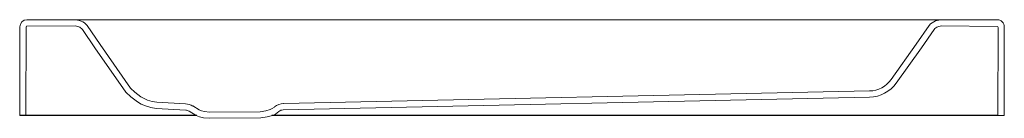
# Model space of a CAD drawing. Header units: millimetres. Extents: x 66.13 to 67.38, y 154.77 to 154.9.
import ezdxf

# ---------------------------------------------------------------- set-up
doc = ezdxf.new("R2010")
doc.units = ezdxf.units.MM
doc.layers.add('sanindusa', color=3, linetype='Continuous')

msp = doc.modelspace()

# ---------------------------------------------------------------- linework, layer by layer
at = {"layer": 'sanindusa', "lineweight": 0}
for p, q in [((66.126, 154.8898), (66.1258, 154.7764)), ((66.134, 154.8898), (66.1338, 154.7764)), ((66.1971, 154.8989), (66.135, 154.8988)), ((66.1964, 154.8909), (66.135, 154.8908)), ((66.1999, 154.8902), (66.1964, 154.8909)), ((66.2019, 154.898), (66.1971, 154.8989)), ((66.1971, 154.8989), (67.3742, 154.8989)), ((66.2012, 154.8898), (66.1999, 154.8902)), ((66.2025, 154.8892), (66.2012, 154.8898)), ((66.2042, 154.8972), (66.2019, 154.898)), ((66.2036, 154.8885), (66.2025, 154.8892)), ((66.2047, 154.8876), (66.2036, 154.8885)), ((66.2064, 154.8962), (66.2042, 154.8972)), ((66.2058, 154.8864), (66.2047, 154.8876)), ((66.2084, 154.8949), (66.2064, 154.8962)), ((66.2103, 154.8933), (66.2084, 154.8949)), ((66.2121, 154.8913), (66.2103, 154.8933)), ((66.2284, 154.8674), (66.2121, 154.8913)), ((67.2873, 154.8915), (67.2707, 154.8677)), ((67.2891, 154.8934), (67.2873, 154.8915)), ((67.291, 154.895), (67.2891, 154.8934)), ((67.293, 154.8963), (67.291, 154.895)), ((67.2952, 154.8973), (67.293, 154.8963)), ((67.2946, 154.8876), (67.2935, 154.8864)), ((67.2957, 154.8885), (67.2946, 154.8876)), ((67.2974, 154.898), (67.2952, 154.8973)), ((67.2968, 154.8892), (67.2957, 154.8885)), ((67.2981, 154.8898), (67.2968, 154.8892)), ((67.3023, 154.8989), (67.2974, 154.898)), ((67.2994, 154.8903), (67.2981, 154.8898)), ((67.303, 154.8909), (67.2994, 154.8903)), ((67.3742, 154.8901), (67.303, 154.8909)), ((67.375, 154.7764), (67.3752, 154.8891)), ((67.383, 154.7764), (67.3832, 154.8899)), ((66.2218, 154.8628), (66.2058, 154.8864)), ((67.2935, 154.8864), (67.2773, 154.8631)), ((66.2613, 154.8063), (66.2218, 154.8628)), ((66.2674, 154.8115), (66.2284, 154.8674)), ((67.2707, 154.8677), (67.2387, 154.8226)), ((67.2773, 154.8631), (67.2452, 154.818)), ((66.2727, 154.8063), (66.2674, 154.8115)), ((66.2675, 154.8002), (66.2613, 154.8063)), ((66.2761, 154.7938), (66.2675, 154.8002)), ((66.2804, 154.8006), (66.2727, 154.8063)), ((66.2846, 154.7982), (66.2804, 154.8006)), ((67.2111, 154.7999), (66.4621, 154.7837)), ((67.2109, 154.8079), (66.4629, 154.7917)), ((66.2811, 154.791), (66.2761, 154.7938)), ((66.2863, 154.7888), (66.2811, 154.791)), ((66.289, 154.7963), (66.2846, 154.7982)), ((66.2931, 154.7868), (66.2863, 154.7888)), ((66.2949, 154.7946), (66.289, 154.7963)), ((66.3002, 154.7856), (66.2931, 154.7868)), ((66.3011, 154.7936), (66.2949, 154.7946)), ((66.3376, 154.7915), (66.3011, 154.7936)), ((66.3549, 154.7839), (66.3468, 154.7887)), ((66.451, 154.7874), (66.4483, 154.7853)), ((66.3379, 154.7835), (66.3002, 154.7856)), ((66.3513, 154.7767), (66.3421, 154.7822)), ((66.3553, 154.775), (66.3513, 154.7767)), ((66.358, 154.7826), (66.3549, 154.7839)), ((66.3603, 154.7736), (66.3553, 154.775)), ((66.3617, 154.7815), (66.358, 154.7826)), ((66.3678, 154.773), (66.3603, 154.7736)), ((66.3681, 154.781), (66.3617, 154.7815)), ((66.433, 154.7814), (66.3681, 154.781)), ((66.4402, 154.7825), (66.433, 154.7814)), ((66.442, 154.7747), (66.4337, 154.7734)), ((66.4457, 154.7841), (66.4402, 154.7825)), ((66.4485, 154.7766), (66.442, 154.7747)), ((66.4483, 154.7853), (66.4457, 154.7841)), ((66.4525, 154.7784), (66.4485, 154.7766)), ((66.4567, 154.7818), (66.4525, 154.7784)), ((67.375, 154.7764), (67.383, 154.7764)), ((66.4337, 154.7734), (66.3678, 154.773))]:
    msp.add_line(p, q, dxfattribs=at)
at = {"layer": 'sanindusa'}
for p, q in [((66.352, 154.7764), (66.1258, 154.7764)), ((67.375, 154.7764), (66.4478, 154.7764))]:
    msp.add_line(p, q, dxfattribs=at)
at = {"layer": 'sanindusa', "lineweight": 0}
for centre, radius, start, end in [((66.135, 154.8898), 0.009, 90.1108, 179.8915), ((66.135, 154.8898), 0.001, 90.1108, 179.8915), ((67.3742, 154.8899), 0.009, 359.8915, 90), ((67.3742, 154.8891), 0.001, 359.8915, 89.3728), ((67.2102, 154.8429), 0.035, 271.2424, 324.5519), ((67.2102, 154.8429), 0.043, 271.2424, 324.5519), ((66.3365, 154.7715), 0.02, 59.0458, 86.7916), ((66.4633, 154.7717), 0.02, 91.2424, 128.0941), ((66.3374, 154.7745), 0.009, 59.0458, 86.7916), ((66.4623, 154.7747), 0.009, 91.2424, 128.0941)]:
    msp.add_arc(centre, radius, start, end, dxfattribs=at)

doc.saveas('drawing.dxf')
